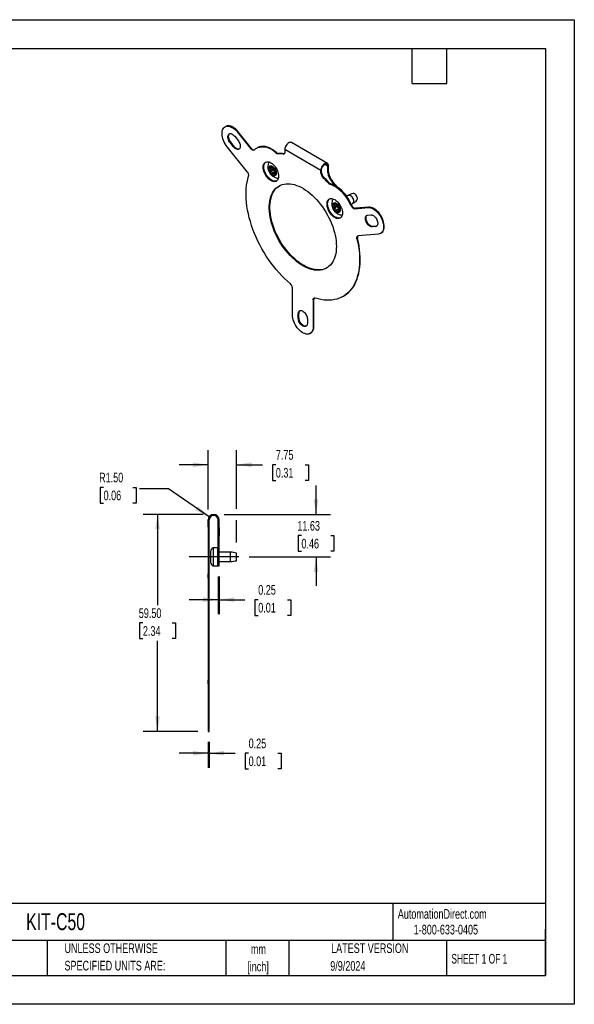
# Model space of a CAD drawing. Header units: millimetres. Extents: x 0 to 349, y 0 to 270.
# Tile 2 of 2: x 197 to 349, y 0 to 270. Entities that reach past the tile are written whole.
import ezdxf

# ---------------------------------------------------------------- set-up
doc = ezdxf.new("R2010")
doc.units = ezdxf.units.MM
doc.header["$LTSCALE"] = 1.25
doc.linetypes.add('CENTERX2', pattern=[20.32, 12.7, -2.54, 2.54, -2.54])
doc.layers.add('CENTER', color=40, linetype='CENTERX2')
doc.layers.add('DIMENSIONS', color=140, linetype='Continuous', lineweight=25)
doc.layers.add('TEXT', color=140, linetype='Continuous', lineweight=25)
doc.styles.add('SLDTEXTSTYLE0', font='TXT', dxfattribs={"width": 0.7})
doc.styles.add('SLDTEXTSTYLE1', font='TXT', dxfattribs={"width": 0.65})
doc.dimstyles.new('SLDDIMSTYLE5', dxfattribs={"dimtxt": 2.69751, "dimasz": 4.1275, "dimexe": 0, "dimexo": 0.0625, "dimgap": 0.674377, "dimtad": 0, "dimtih": 1, "dimtoh": 1, "dimrnd": 1e-09, "dimzin": 4, "dimdsep": 46, "dimtxsty": 'SLDTEXTSTYLE0', "dimsah": 1, "dimcen": 0.09, "dimadec": 0, "dimazin": 1, "dimtfac": 1, "dimtofl": 0, "dimtmove": 0, "dimatfit": 3, "dimfxl": 0, "dimfrac": 2, "dimtolj": 1, "dimtzin": 12, "dimarcsym": 0})
doc.dimstyles.new('SLDDIMSTYLE6', dxfattribs={"dimtxt": 2.69751, "dimasz": 4.1275, "dimexe": 0, "dimexo": 0.0625, "dimgap": 0.674377, "dimtad": 0, "dimtih": 1, "dimtoh": 1, "dimrnd": 1e-09, "dimdsep": 46, "dimtxsty": 'SLDTEXTSTYLE0', "dimsah": 1, "dimcen": 0.09, "dimadec": 0, "dimazin": 2, "dimtfac": 1, "dimtmove": 0, "dimatfit": 0, "dimfxl": 0, "dimfrac": 2, "dimtolj": 1, "dimtzin": 12, "dimarcsym": 0})
doc.dimstyles.new('SLDDIMSTYLE7', dxfattribs={"dimtxt": 2.69751, "dimasz": 4.1275, "dimexe": 0, "dimexo": 0.0625, "dimgap": 0.674377, "dimtad": 0, "dimtih": 1, "dimtoh": 1, "dimrnd": 1e-09, "dimzin": 12, "dimdsep": 46, "dimtxsty": 'SLDTEXTSTYLE0', "dimsah": 1, "dimcen": 0.09, "dimadec": 0, "dimazin": 3, "dimtfac": 1, "dimtmove": 0, "dimatfit": 0, "dimfxl": 0, "dimfrac": 2, "dimtolj": 1, "dimtzin": 12, "dimarcsym": 0})
doc.dimstyles.new('SLDDIMSTYLE8', dxfattribs={"dimtxt": 2.69751, "dimasz": 4.1275, "dimexe": 0, "dimexo": 0.0625, "dimgap": 0.674377, "dimtad": 0, "dimtih": 1, "dimtoh": 1, "dimrnd": 1e-09, "dimzin": 4, "dimdsep": 46, "dimtxsty": 'SLDTEXTSTYLE0', "dimsah": 1, "dimcen": 0, "dimadec": 0, "dimazin": 1, "dimtfac": 1, "dimtofl": 0, "dimtmove": 0, "dimatfit": 3, "dimfxl": 0, "dimfrac": 2, "dimtolj": 1, "dimtzin": 12, "dimarcsym": 0})

# ---------------------------------------------------------------- blocks, each defined once
blk = doc.blocks.new('SW_NOTE_0_1')
at = {"layer": 'TEXT', "color": 0, "linetype": 'CENTERX2', "lineweight": 18, "char_height": 2.646, "attachment_point": 2, "style": 'SLDTEXTSTYLE0'}
for s, insert in [('mm', (3.56, 3.41)), ('[inch]', (3.45, -1.37))]:
    blk.add_mtext(s, dxfattribs=dict(at, insert=insert))
blk = doc.blocks.new('SW_NOTE_0_2')
at = {"layer": 'TEXT', "color": 0, "linetype": 'CENTERX2', "lineweight": 18, "char_height": 2.6458, "attachment_point": 1, "style": 'SLDTEXTSTYLE0'}
for s, insert in [('UNLESS OTHERWISE', (0, 3.41)), ('SPECIFIED UNITS ARE:', (0, -1.37))]:
    blk.add_mtext(s, dxfattribs=dict(at, insert=insert))
blk = doc.blocks.new('_D_11')
at = {"layer": 'DIMENSIONS'}
for p, q in [((251.65, 117.28), (251.65, 106.93)), ((251.9, 117.28), (251.9, 106.93)), ((251.65, 110.9), (243.71, 110.9)), ((251.9, 110.9), (258.96, 110.9)), ((262.62, 110.9), (261.71, 110.9)), ((261.71, 110.9), (261.71, 106.61)), ((270.63, 110.9), (271.54, 110.9)), ((271.54, 110.9), (271.54, 106.61)), ((261.71, 106.61), (262.62, 106.61)), ((271.54, 106.61), (270.63, 106.61))]:
    blk.add_line(p, q, dxfattribs=at)
for points in [[(251.65, 110.9), (247.52, 111.54), (247.52, 110.27)], [(251.9, 110.9), (256.03, 110.27), (256.03, 111.54)]]:
    blk.add_solid(points, dxfattribs=at)
at = {"layer": 'DIMENSIONS', "char_height": 2.646, "attachment_point": 1, "style": 'SLDTEXTSTYLE0'}
for s, insert in [('0.25', (262.62, 114.92)), ('0.01', (262.62, 110.03))]:
    blk.add_mtext(s, dxfattribs=dict(at, insert=insert))
blk = doc.blocks.new('_D_12')
at = {"layer": 'DIMENSIONS'}
for p, q in [((248.9, 71.9), (248.9, 64.85)), ((249.15, 71.9), (249.15, 64.85)), ((248.9, 68.82), (240.96, 68.82)), ((249.15, 68.82), (256.34, 68.82)), ((259.99, 68.82), (259.08, 68.82)), ((259.08, 68.82), (259.08, 64.53)), ((268.01, 68.82), (268.91, 68.82)), ((268.91, 68.82), (268.91, 64.53)), ((259.08, 64.53), (259.99, 64.53)), ((268.91, 64.53), (268.01, 64.53))]:
    blk.add_line(p, q, dxfattribs=at)
for points in [[(248.9, 68.82), (244.77, 69.46), (244.77, 68.19)], [(249.15, 68.82), (253.28, 68.19), (253.28, 69.46)]]:
    blk.add_solid(points, dxfattribs=at)
at = {"layer": 'DIMENSIONS', "char_height": 2.646, "attachment_point": 1, "style": 'SLDTEXTSTYLE0'}
for s, insert in [('0.25', (259.99, 72.84)), ('0.01', (259.99, 67.94))]:
    blk.add_mtext(s, dxfattribs=dict(at, insert=insert))
blk = doc.blocks.new('_D_13')
at = {"layer": 'DIMENSIONS'}
for p, q in [((247.53, 134.28), (231.04, 134.28)), ((235.01, 134.28), (235.01, 109.42)), ((231, 104.53), (230.09, 104.53)), ((230.09, 104.53), (230.09, 100.24)), ((239.02, 104.53), (239.92, 104.53)), ((239.92, 104.53), (239.92, 100.24)), ((230.09, 100.24), (231, 100.24)), ((239.92, 100.24), (239.02, 100.24)), ((235.01, 74.78), (235.01, 99.64)), ((246.03, 74.78), (231.04, 74.78))]:
    blk.add_line(p, q, dxfattribs=at)
for points in [[(235.01, 134.28), (234.37, 130.15), (235.64, 130.15)], [(235.01, 74.78), (235.64, 78.9), (234.37, 78.9)]]:
    blk.add_solid(points, dxfattribs=at)
at = {"layer": 'DIMENSIONS', "char_height": 2.646, "attachment_point": 1, "style": 'SLDTEXTSTYLE0'}
for s, insert in [('59.50', (229.88, 108.54)), ('2.34', (231, 103.65))]:
    blk.add_mtext(s, dxfattribs=dict(at, insert=insert))
blk = doc.blocks.new('_D_14')
at = {"layer": 'DIMENSIONS'}
for p, q in [((248.9, 135.65), (248.9, 151.87)), ((256.65, 135.84), (256.65, 151.87)), ((248.9, 147.9), (240.96, 147.9)), ((256.65, 147.9), (263.78, 147.9)), ((267.44, 147.9), (266.53, 147.9)), ((266.53, 147.9), (266.53, 143.61)), ((275.46, 147.9), (276.36, 147.9)), ((276.36, 147.9), (276.36, 143.61)), ((266.53, 143.61), (267.44, 143.61)), ((276.36, 143.61), (275.46, 143.61)), ((256.65, 126.58), (256.65, 132.71))]:
    blk.add_line(p, q, dxfattribs=at)
for points in [[(248.9, 147.9), (244.77, 148.54), (244.77, 147.27)], [(256.65, 147.9), (260.78, 147.27), (260.78, 148.54)]]:
    blk.add_solid(points, dxfattribs=at)
at = {"layer": 'DIMENSIONS', "char_height": 2.646, "attachment_point": 1, "style": 'SLDTEXTSTYLE0'}
for s, insert in [('7.75', (267.44, 151.92)), ('0.31', (267.44, 147.02))]:
    blk.add_mtext(s, dxfattribs=dict(at, insert=insert))
blk = doc.blocks.new('_D_15')
at = {"layer": 'DIMENSIONS'}
for p, q in [((220.23, 141.69), (219.32, 141.69)), ((219.32, 141.69), (219.32, 137.4)), ((228.25, 141.69), (229.15, 141.69)), ((229.15, 141.69), (229.15, 137.4)), ((238, 141.31), (230.06, 141.31)), ((249.17, 133.63), (238, 141.31)), ((219.32, 137.4), (220.23, 137.4)), ((229.15, 137.4), (228.25, 137.4))]:
    blk.add_line(p, q, dxfattribs=at)
blk.add_solid([(249.17, 133.63), (246.13, 136.49), (245.41, 135.44)], dxfattribs=at)
at = {"layer": 'DIMENSIONS', "char_height": 2.646, "attachment_point": 1, "style": 'SLDTEXTSTYLE0'}
for s, insert in [('R1.50', (219, 145.71)), ('0.06', (220.23, 140.81))]:
    blk.add_mtext(s, dxfattribs=dict(at, insert=insert))
blk = doc.blocks.new('_D_16')
at = {"layer": 'DIMENSIONS'}
for p, q in [((278.47, 134.28), (278.47, 142.21)), ((253.28, 134.28), (282.44, 134.28)), ((274.46, 128.46), (273.55, 128.46)), ((273.55, 128.46), (273.55, 124.18)), ((282.48, 128.46), (283.38, 128.46)), ((283.38, 128.46), (283.38, 124.18)), ((273.55, 124.18), (274.46, 124.18)), ((283.38, 124.18), (282.48, 124.18)), ((260.16, 122.65), (282.44, 122.65)), ((278.47, 122.65), (278.47, 114.71))]:
    blk.add_line(p, q, dxfattribs=at)
for points in [[(278.47, 134.28), (279.1, 138.4), (277.83, 138.4)], [(278.47, 122.65), (277.83, 118.52), (279.1, 118.52)]]:
    blk.add_solid(points, dxfattribs=at)
at = {"layer": 'DIMENSIONS', "char_height": 2.646, "attachment_point": 1, "style": 'SLDTEXTSTYLE0'}
for s, insert in [('11.63', (273.34, 132.48)), ('0.46', (274.46, 127.59))]:
    blk.add_mtext(s, dxfattribs=dict(at, insert=insert))

msp = doc.modelspace()

# ---------------------------------------------------------------- linework, layer by layer
at = {"color": 7, "linetype": 'Continuous'}
for p, q in [((0.003088, 269.878342), (349.253088, 269.878342)), ((349.253088, 269.878342), (349.253088, 0.003342)), ((349.253088, 0.003342), (0.003088, 0.003342))]:
    msp.add_line(p, q, dxfattribs=at)
for p, q in [((253.715298, 240.606182), (253.538521, 240.504131)), ((256.1688, 237.93697), (257.087359, 236.794292)), ((256.952572, 239.052108), (257.129349, 239.154159)), ((256.952572, 239.052108), (260.613824, 234.497545)), ((260.790601, 234.599596), (257.129349, 239.154159)), ((259.670681, 228.127925), (254.124145, 235.027764)), ((255.10814, 236.27837), (254.931364, 236.176319)), ((255.849922, 235.033641), (254.931364, 236.176319)), ((256.026699, 235.135692), (255.10814, 236.27837)), ((256.026699, 235.135692), (255.849922, 235.033641)), ((262.339814, 234.711037), (262.51659, 234.813088)), ((281.60016, 230.486521), (271.700665, 236.201378)), ((260.613824, 234.497545), (260.790601, 234.599596)), ((267.427514, 233.369642), (267.604291, 233.471693)), ((268.09717, 233.245978), (267.920393, 233.143927)), ((269.42891, 233.026265), (269.605686, 233.128316)), ((269.890066, 234.289998), (269.890066, 233.525601)), ((279.789561, 228.575141), (269.890066, 234.289998)), ((266.560316, 229.433822), (266.447921, 229.368938)), ((281.734105, 229.697703), (280.850078, 230.208041)), ((281.734105, 227.979764), (281.734105, 229.697703)), ((281.910881, 228.081815), (281.910881, 229.799754)), ((266.1002, 229.26795), (265.90656, 229.156165)), ((265.997123, 228.624696), (266.653594, 229.003668)), ((266.701037, 228.668445), (266.029829, 228.280965)), ((266.401, 229.186376), (266.654624, 229.33279)), ((266.447921, 227.760863), (267.119129, 228.148343)), ((267.145392, 228.034333), (266.801519, 227.83582)), ((267.112551, 227.655923), (267.273766, 227.748991)), ((267.287872, 228.445112), (267.17473, 228.379797)), ((267.23582, 228.388799), (267.28223, 228.415591)), ((279.789561, 227.810744), (279.789561, 228.575141)), ((279.789561, 227.810744), (279.966338, 227.912795)), ((279.966338, 227.912795), (279.966338, 228.677192)), ((280.427494, 226.88102), (280.250718, 226.778969)), ((281.734105, 227.979764), (281.910881, 228.081815)), ((281.759234, 225.154935), (281.936011, 225.256986)), ((282.42889, 224.913634), (282.252113, 224.811583)), ((282.932258, 225.641717), (282.755481, 225.539666)), ((287.313571, 221.706327), (286.839491, 221.432647)), ((282.76455, 220.846376), (282.989852, 220.533706)), ((283.6002, 219.165415), (283.40656, 219.05363)), ((283.497123, 218.522161), (284.153594, 218.901133)), ((283.901, 219.083841), (284.154624, 219.230255)), ((284.060316, 219.331287), (283.947921, 219.266403)), ((287.339814, 220.278844), (287.51659, 220.380895)), ((288.126244, 219.2888), (288.56347, 219.541205)), ((288.178694, 218.755991), (288.355471, 218.858042)), ((284.201037, 218.56591), (283.529829, 218.17843)), ((283.947921, 217.658328), (284.619129, 218.045808)), ((284.645392, 217.931798), (284.301519, 217.733285)), ((284.612551, 217.553388), (284.773766, 217.646456)), ((284.787872, 218.342577), (284.67473, 218.277262)), ((284.73582, 218.286264), (284.78223, 218.313056)), ((289.065803, 218.072568), (292.727055, 218.399939)), ((289.24258, 218.174619), (289.065803, 218.072568)), ((292.903832, 218.50199), (289.24258, 218.174619)), ((292.592268, 216.297744), (293.510827, 216.379877)), ((292.727055, 218.399939), (292.903832, 218.50199)), ((294.006482, 213.21043), (293.829705, 213.108379)), ((294.925041, 213.292563), (294.006482, 213.21043)), ((294.748264, 213.190512), (294.925041, 213.292563)), ((295.088388, 213.328385), (294.925041, 213.292563)), ((295.555482, 211.109962), (290.008946, 210.614018)), ((294.748264, 213.190512), (293.829705, 213.108379)), ((296.141106, 211.290755), (296.317883, 211.392806)), ((289.864377, 209.950806), (289.6876, 209.848755)), ((272.011387, 188.972182), (272.011387, 196.361922)), ((277.845017, 193.198341), (277.668241, 193.09629)), ((277.668241, 193.09629), (277.668241, 185.70655)), ((277.845017, 185.808601), (277.845017, 193.198341)), ((285.83892, 194.007327), (286.015696, 194.109378)), ((273.779154, 189.380585), (273.602377, 189.278534)), ((273.602377, 188.053723), (273.602377, 189.278534)), ((273.779154, 188.155774), (273.779154, 189.380585)), ((273.602377, 188.053723), (273.779154, 188.155774)), ((276.077251, 187.84982), (276.077251, 186.625009)), ((276.839651, 183.875171), (277.016428, 183.977222)), ((277.668241, 185.70655), (277.845017, 185.808601)), ((248.902156, 131.840192), (248.902156, 132.776333)), ((249.152156, 131.840192), (249.152156, 132.776333)), ((251.652156, 130.672411), (251.652156, 132.776333)), ((251.902156, 130.672411), (251.902156, 132.776333)), ((248.902156, 131.840192), (249.152156, 131.840192)), ((248.902156, 130.902633), (248.902156, 131.840192)), ((249.152156, 130.902633), (248.902156, 130.902633)), ((248.902156, 130.902633), (248.902156, 130.150702)), ((249.152156, 130.150702), (248.902156, 130.150702)), ((248.902156, 130.150702), (248.902156, 129.997583)), ((249.152156, 129.997583), (248.902156, 129.997583)), ((248.902156, 129.997583), (248.902156, 122.533481)), ((249.152156, 130.902633), (249.152156, 131.840192)), ((249.152156, 130.150702), (249.152156, 130.902633)), ((249.152156, 129.997583), (249.152156, 130.150702)), ((249.152156, 122.533481), (249.152156, 129.997583)), ((251.652156, 130.672411), (251.902156, 130.672411)), ((251.652156, 128.406181), (251.652156, 130.672411)), ((251.902156, 130.672411), (251.902156, 128.406181)), ((251.902156, 128.406181), (251.652156, 128.406181)), ((251.652156, 124.418469), (251.652156, 128.406181)), ((251.902156, 124.418469), (251.902156, 128.406181)), ((249.532156, 124.150702), (249.532156, 122.650702)), ((251.452156, 125.150702), (250.252156, 125.150702)), ((250.252156, 125.150702), (250.252156, 122.650702)), ((251.452156, 125.150702), (251.452156, 120.150754)), ((251.652156, 120.150702), (251.652156, 124.418469)), ((251.652156, 124.418469), (251.902156, 124.418469)), ((251.652156, 120.350702), (251.652156, 124.359291)), ((251.902156, 120.150702), (251.902156, 124.418469)), ((248.902156, 122.533481), (249.152156, 122.533481)), ((248.902156, 122.533481), (248.902156, 118.004753)), ((249.152156, 118.004753), (249.152156, 122.533481)), ((249.532156, 122.650702), (249.532156, 121.150702)), ((250.252156, 122.650702), (250.252156, 120.150702)), ((255.052156, 123.900702), (251.902156, 123.900702)), ((255.052156, 122.650702), (255.052156, 123.900702)), ((255.052156, 121.400702), (255.052156, 122.650702)), ((256.652156, 121.600702), (256.652156, 123.700702)), ((250.252156, 120.150702), (251.452156, 120.150702)), ((251.652156, 120.150702), (251.902156, 120.150702)), ((251.902156, 121.400702), (255.052156, 121.400702)), ((248.902156, 118.004753), (249.152156, 118.004753)), ((248.902156, 116.840363), (248.902156, 118.004753)), ((249.152156, 116.840363), (248.902156, 116.840363)), ((248.902156, 116.840363), (248.902156, 88.802474)), ((249.152156, 116.840363), (249.152156, 118.004753)), ((249.152156, 88.802474), (249.152156, 116.840363)), ((248.902156, 88.802474), (249.152156, 88.802474)), ((248.902156, 87.826389), (248.902156, 88.802474)), ((249.152156, 87.826389), (248.902156, 87.826389)), ((248.902156, 87.826389), (248.902156, 78.776333)), ((249.152156, 87.826389), (249.152156, 88.802474)), ((249.152156, 78.776333), (249.152156, 87.826389)), ((248.902156, 78.776333), (249.152156, 78.776333)), ((248.902156, 78.776333), (248.902156, 74.776333)), ((249.152156, 74.776333), (249.152156, 78.776333)), ((248.902156, 74.776333), (249.152156, 74.776333))]:
    msp.add_line(p, q)
at = {"flags": 128}
for points in [[(254.124145, 235.027764), (253.828294, 235.425538), (253.559412, 235.848773), (253.321739, 236.290793), (253.119023, 236.744628), (252.954462, 237.203119), (252.83065, 237.659038), (252.749541, 238.105192), (252.712413, 238.534547), (252.719851, 238.940331), (252.77174, 239.316145), (252.867259, 239.656061), (253.004903, 239.95472), (253.182502, 240.20741), (253.397253, 240.410148), (253.645772, 240.559735), (253.924137, 240.653814), (254.22796, 240.690899), (254.552448, 240.670406), (254.892485, 240.592658), (255.242708, 240.458882), (255.597593, 240.271188), (255.951544, 240.032534), (256.298979, 239.746685), (256.634418, 239.41815), (256.952572, 239.052108)], [(257.129349, 239.154159), (256.811195, 239.520201), (256.475756, 239.848736), (256.128321, 240.134585), (255.77437, 240.373239), (255.419484, 240.560933), (255.069262, 240.694709), (254.729225, 240.772457), (254.404736, 240.79295), (254.100914, 240.755865), (253.822548, 240.661786), (253.715298, 240.606182)], [(254.931364, 236.176319), (254.744983, 236.436269), (254.586019, 236.717346), (254.459885, 237.009976), (254.370876, 237.304196), (254.322024, 237.589986), (254.314992, 237.857614), (254.350019, 238.097965), (254.425914, 238.302856), (254.54009, 238.465308), (254.68866, 238.57979), (254.866565, 238.642403), (255.067747, 238.651015), (255.285353, 238.605333), (255.511975, 238.506912), (255.739894, 238.359104), (255.96135, 238.166942), (256.1688, 237.93697)], [(255.10814, 236.27837), (254.92176, 236.53832), (254.762796, 236.819397), (254.636662, 237.112027), (254.547653, 237.406247), (254.498801, 237.692037), (254.491769, 237.959665), (254.526796, 238.200016), (254.60269, 238.404907), (254.716866, 238.567359), (254.768016, 238.615504)], [(257.087359, 236.794292), (257.27374, 236.534341), (257.432704, 236.253265), (257.558838, 235.960634), (257.647846, 235.666414), (257.696698, 235.380624), (257.70373, 235.112997), (257.668703, 234.872645), (257.592809, 234.667755), (257.478633, 234.505302), (257.330062, 234.39082), (257.152157, 234.328207), (256.950976, 234.319595), (256.733369, 234.365278), (256.506748, 234.463699), (256.278828, 234.611507), (256.057373, 234.803669), (255.849922, 235.033641)], [(267.604291, 233.471693), (267.113663, 233.874325), (266.615462, 234.227288), (266.114144, 234.527428), (265.614188, 234.772061), (265.120063, 234.959002), (264.636188, 235.086578), (264.166886, 235.153649), (263.716354, 235.159616), (263.288618, 235.104425), (262.887501, 234.988571), (262.51659, 234.813088)], [(271.700665, 236.201378), (271.660447, 236.222229), (271.481056, 236.269175), (271.278488, 236.256382), (271.061596, 236.184409), (270.839857, 236.056402), (270.622964, 235.877956), (270.420396, 235.656869), (270.241006, 235.402804), (270.092634, 235.126864), (269.981765, 234.84111), (269.913244, 234.558031), (269.890066, 234.289998)], [(261.500933, 234.156735), (261.413464, 234.109518), (261.31278, 234.088695), (261.201866, 234.094885), (261.084005, 234.127903), (260.96269, 234.186772), (260.841513, 234.269747), (260.724065, 234.374372), (260.613824, 234.497545)], [(269.890066, 233.525601), (269.88192, 233.406713), (269.857667, 233.29997), (269.817868, 233.207833), (269.763439, 233.132423), (269.695634, 233.07548), (269.616017, 233.038314), (269.52642, 233.021782), (269.42891, 233.026265)], [(269.763435, 233.132418), (269.703197, 233.123833), (269.605686, 233.128316)], [(268.211134, 226.991234), (268.189542, 226.655081), (268.125206, 226.350701), (268.019435, 226.08429), (267.874382, 225.861271), (267.693001, 225.686184), (267.478983, 225.562595), (267.236686, 225.493017), (266.971042, 225.478869), (266.687459, 225.520437), (266.391709, 225.616877), (266.089814, 225.766224), (265.787918, 225.965438), (265.492169, 226.210464), (265.208585, 226.496313), (264.942941, 226.817168), (264.700644, 227.166495), (264.486627, 227.537185), (264.305245, 227.921689), (264.160193, 228.312183), (264.054422, 228.700714), (263.990085, 229.079376), (263.968493, 229.440458), (263.990085, 229.776611), (264.054422, 230.080991), (264.160193, 230.347402), (264.305245, 230.570421), (264.486627, 230.745508), (264.700644, 230.869098), (264.942941, 230.938675), (265.208585, 230.952823), (265.492169, 230.911255), (265.787918, 230.814815), (266.089814, 230.665468), (266.391709, 230.466254), (266.687459, 230.221228), (266.971042, 229.935379), (267.236686, 229.614524), (267.478983, 229.265197), (267.693001, 228.894507), (267.874382, 228.510003), (268.019435, 228.11951), (268.125206, 227.730978), (268.189542, 227.352316), (268.211134, 226.991234)], [(267.675474, 225.673239), (267.65576, 225.664646), (267.413463, 225.595068), (267.147819, 225.58092), (266.864235, 225.622488), (266.568486, 225.718928), (266.26659, 225.868275), (265.964695, 226.067489), (265.668945, 226.312515), (265.385362, 226.598364), (265.119718, 226.919219), (264.877421, 227.268546), (264.663403, 227.639236), (264.482022, 228.023741), (264.33697, 228.414234), (264.231198, 228.802765), (264.166862, 229.181427), (264.14527, 229.542509), (264.166862, 229.878662), (264.231198, 230.183042), (264.33697, 230.449453), (264.482022, 230.672472), (264.663403, 230.847559), (264.68093, 230.860504)], [(267.595951, 227.860709), (267.574239, 227.62669), (267.509993, 227.42732), (267.405842, 227.27076), (267.266051, 227.163422), (267.096342, 227.109698), (266.903664, 227.111788), (266.695904, 227.169607), (266.481569, 227.280788), (266.269434, 227.440779), (266.068182, 227.64303), (265.886055, 227.87926), (265.730506, 228.139799), (265.607906, 228.413979), (265.523273, 228.690577), (265.480073, 228.958267), (265.480073, 229.206091), (265.523273, 229.423903), (265.607906, 229.602786), (265.730506, 229.735415), (265.886055, 229.816362), (266.068182, 229.842312), (266.269434, 229.812202), (266.481569, 229.727267), (266.695904, 229.590982), (266.903664, 229.408927), (267.096342, 229.188556), (267.266051, 228.93889), (267.405842, 228.670152), (267.509993, 228.393343), (267.574239, 228.119795), (267.595951, 227.860709)], [(267.45453, 227.942349), (267.433038, 227.726564), (267.36957, 227.545682), (267.267091, 227.408161), (267.130394, 227.320432), (266.96587, 227.286596), (266.781213, 227.308235), (266.585058, 227.384339), (266.386575, 227.511347), (266.195046, 227.683322), (266.019426, 227.892223), (265.867928, 228.12828), (265.747635, 228.380457), (265.664171, 228.636962), (265.621441, 228.8858), (265.621441, 229.115338), (265.664171, 229.314841), (265.747635, 229.474981), (265.867928, 229.58827), (266.019426, 229.649411), (266.195046, 229.655546), (266.386575, 229.606386), (266.585058, 229.504231), (266.781213, 229.353858), (266.96587, 229.162297), (267.130394, 228.938507), (267.267091, 228.69295), (267.36957, 228.437109), (267.433038, 228.182948), (267.45453, 227.942349)], [(266.029829, 229.331554), (265.98499, 229.370174), (265.937081, 229.395729), (265.891748, 229.405012), (265.854186, 229.397072), (265.828338, 229.373131), (265.816753, 229.33609), (265.820557, 229.290072), (265.839474, 229.240036), (265.871804, 229.191427), (265.90656, 229.156165)], [(266.694459, 229.226615), (266.684107, 229.272947), (266.660772, 229.323814), (266.627104, 229.372967), (266.587108, 229.414494), (266.550249, 229.441085), (266.510605, 229.457192), (266.47745, 229.456852), (266.454449, 229.440212), (266.444295, 229.408983), (266.447921, 229.368938)], [(281.910881, 229.799754), (281.887704, 230.041026), (281.819183, 230.244993), (281.708313, 230.402739), (281.559941, 230.507372), (281.380551, 230.554318), (281.177983, 230.541525), (280.96109, 230.469552), (280.739352, 230.341546), (280.522459, 230.163099), (280.319891, 229.942012), (280.140501, 229.687947), (279.992129, 229.412007), (279.88126, 229.126254), (279.812739, 228.843174), (279.789561, 228.575141)], [(279.966338, 228.677192), (279.988499, 228.917107), (280.05387, 229.170578), (280.159173, 229.424895), (280.299129, 229.667305), (280.466719, 229.885653), (280.653539, 230.068991), (280.850221, 230.208124), (281.046904, 230.296075), (281.233724, 230.328436), (281.401314, 230.303583), (281.541269, 230.222762), (281.646573, 230.090026), (281.711944, 229.912031), (281.734105, 229.697703)], [(271.457999, 197.478399), (270.652732, 198.176582), (269.859392, 198.917158), (269.080237, 199.698018), (268.317486, 200.516937), (267.573313, 201.371583), (266.849837, 202.259521), (266.149118, 203.178223), (265.473152, 204.125072), (264.823865, 205.097371), (264.203106, 206.092351), (263.612643, 207.107177), (263.054157, 208.13896), (262.52924, 209.18476), (262.039386, 210.241599), (261.585992, 211.306467), (261.170347, 212.37633), (260.793637, 213.448141), (260.456933, 214.518848), (260.161195, 215.585402), (259.907266, 216.644763), (259.695868, 217.693915), (259.527604, 218.72987), (259.402953, 219.749677), (259.32227, 220.750431), (259.285785, 221.729282), (259.293601, 222.683442), (259.345697, 223.610193), (259.441924, 224.506895), (259.582008, 225.370996), (259.76555, 226.200032), (259.992027, 226.991644)], [(265.90656, 228.598679), (265.865192, 228.586994), (265.834619, 228.558218), (265.818404, 228.515722), (265.818104, 228.464676), (265.833284, 228.410954), (265.861957, 228.360434), (265.900965, 228.318497), (265.946281, 228.289678), (265.993245, 228.277342), (266.029829, 228.280965)], [(265.90656, 229.156165), (265.995303, 229.062606), (266.060099, 228.954048), (266.091465, 228.843373), (266.085745, 228.744125), (266.045908, 228.665546), (265.976614, 228.614527), (265.90656, 228.598679)], [(266.447921, 229.368938), (266.455179, 229.277984), (266.429866, 229.210973), (266.373851, 229.175467), (266.294507, 229.173887), (266.201252, 229.204525), (266.102883, 229.265525), (266.029829, 229.331554)], [(266.029829, 228.280965), (266.12599, 228.286832), (266.227987, 228.252149), (266.321586, 228.180569), (266.394049, 228.082232), (266.439704, 227.968531), (266.456368, 227.849349), (266.447921, 227.760863)], [(266.447921, 227.760863), (266.444512, 227.706587), (266.455847, 227.648792), (266.480417, 227.594387), (266.514943, 227.549702), (266.550249, 227.522214), (266.591876, 227.507253), (266.630826, 227.510937), (266.663018, 227.532883), (266.685119, 227.571009), (266.694459, 227.618539)], [(266.694459, 227.618539), (266.716552, 227.726437), (266.765641, 227.807174), (266.834093, 227.84986), (266.911116, 227.8501), (266.988843, 227.810497), (267.062392, 227.735169), (267.112551, 227.655923)], [(267.23582, 228.388799), (267.263427, 228.392539), (267.282, 228.414388), (267.289118, 228.451632), (267.283947, 228.49952), (267.267242, 228.552362), (267.241015, 228.604294), (267.208218, 228.649816), (267.172453, 228.684149), (267.137702, 228.703535), (267.112551, 228.706512)], [(267.112551, 227.655923), (267.143629, 227.609359), (267.179538, 227.576877), (267.215774, 227.562342), (267.247865, 227.567124), (267.272188, 227.590185), (267.286219, 227.628638), (267.288625, 227.678241), (267.27926, 227.73379), (267.259143, 227.78945), (267.23582, 227.831313)], [(267.23582, 227.831313), (267.176427, 227.941815), (267.135408, 228.064099), (267.116479, 228.181954), (267.119879, 228.279862), (267.144187, 228.349476), (267.188661, 228.386167), (267.23582, 228.388799)], [(284.032202, 207.753749), (284.01123, 207.049237), (283.948412, 206.372153), (283.844033, 205.725586), (283.69857, 205.112486), (283.512686, 204.535651), (283.287231, 203.997712), (283.023231, 203.501124), (282.721892, 203.048153), (282.38459, 202.640865), (282.012862, 202.28112), (281.608405, 201.970558), (281.173065, 201.710596), (280.708828, 201.502421), (280.217811, 201.346982), (279.702256, 201.244989), (279.164515, 201.196906), (278.607041, 201.202955), (278.032378, 201.263106), (277.443149, 201.377085), (276.84204, 201.544373), (276.231797, 201.764205), (275.615201, 202.03558), (274.995068, 202.357258), (274.374227, 202.727773), (273.75551, 203.145433), (273.14174, 203.608332), (272.535718, 204.114359), (271.94021, 204.661205), (271.357931, 205.246375), (270.79154, 205.867198), (270.24362, 206.520842), (269.716671, 207.204324), (269.213098, 207.914527), (268.735198, 208.648209), (268.285153, 209.402022), (267.865014, 210.172529), (267.476701, 210.956211), (267.121983, 211.749495), (266.80248, 212.54876), (266.51965, 213.35036), (266.274782, 214.150636), (266.068995, 214.945939), (265.903227, 215.732637), (265.778235, 216.507143), (265.694589, 217.265923), (265.65267, 218.005513), (265.65267, 218.72254), (265.694589, 219.413732), (265.778235, 220.075936), (265.903227, 220.706129), (266.068995, 221.301436), (266.274782, 221.859141), (266.51965, 222.3767), (266.80248, 222.851751), (267.121983, 223.282125), (267.476701, 223.665861), (267.865014, 224.001206), (268.285153, 224.286631), (268.735198, 224.520833), (269.213098, 224.702744), (269.716671, 224.831534), (270.24362, 224.906614), (270.79154, 224.927643), (271.357931, 224.894524), (271.94021, 224.80741), (272.535718, 224.666696), (273.14174, 224.473025), (273.75551, 224.227281), (274.374227, 223.930585), (274.995068, 223.584291), (275.615201, 223.189979), (276.231797, 222.749448), (276.84204, 222.264708), (277.443149, 221.737971), (278.032378, 221.171641), (278.607041, 220.5683), (279.164515, 219.930703), (279.702256, 219.261758), (280.217811, 218.564518), (280.708828, 217.842163), (281.173065, 217.097991), (281.608405, 216.335396), (282.012862, 215.557858), (282.38459, 214.768925), (282.721892, 213.972196), (283.023231, 213.171306), (283.287231, 212.369911), (283.512686, 211.571666), (283.69857, 210.780214), (283.844033, 209.999166), (283.948412, 209.232086), (284.01123, 208.482473), (284.032202, 207.753749)], [(281.427073, 201.853833), (281.349842, 201.812647), (280.885604, 201.604472), (280.394588, 201.449033), (279.879033, 201.34704), (279.341292, 201.298957), (278.783818, 201.305006), (278.209155, 201.365157), (277.619925, 201.479136), (277.018817, 201.646424), (276.408573, 201.866256), (275.791978, 202.137631), (275.171845, 202.459309), (274.551004, 202.829824), (273.932286, 203.247484), (273.318517, 203.710383), (272.712495, 204.21641), (272.116986, 204.763256), (271.534708, 205.348426), (270.968316, 205.969249), (270.420396, 206.622893), (269.893448, 207.306375), (269.389875, 208.016578), (268.911975, 208.75026), (268.461929, 209.504074), (268.041791, 210.27458), (267.653477, 211.058262), (267.29876, 211.851546), (266.979257, 212.650811), (266.696426, 213.452411), (266.451559, 214.252687), (266.245772, 215.04799), (266.080004, 215.834688), (265.955012, 216.609194), (265.871365, 217.367974), (265.829447, 218.107564), (265.829447, 218.824591), (265.871365, 219.515783), (265.955012, 220.177987), (266.080004, 220.80818), (266.245772, 221.403487), (266.451559, 221.961192), (266.696426, 222.478751), (266.979257, 222.953802), (267.29876, 223.384176), (267.653477, 223.767912), (268.041791, 224.103257), (268.429331, 224.369021)], [(283.788622, 224.326647), (283.309672, 224.904471), (282.755481, 225.539666)], [(288.822404, 220.113511), (288.800243, 220.353426), (288.734872, 220.606897), (288.629568, 220.861214), (288.489613, 221.103624), (288.322023, 221.321972), (288.135203, 221.505309), (287.93852, 221.644442), (287.741838, 221.732394), (287.555018, 221.764755), (287.387428, 221.739902), (287.313571, 221.706327)], [(289.680604, 220.436757), (289.680926, 220.437109), (289.764105, 220.572104), (289.80694, 220.748059), (289.80694, 220.954748), (289.764105, 221.180158), (289.680926, 221.41119), (289.562235, 221.634418), (289.414931, 221.836867), (289.247574, 222.006773), (289.069891, 222.13426), (288.892208, 222.211921), (288.724852, 222.235241), (288.647136, 222.225754)], [(285.711134, 216.888699), (285.689542, 216.552546), (285.625206, 216.248166), (285.519435, 215.981755), (285.374382, 215.758736), (285.193001, 215.583649), (284.978983, 215.46006), (284.736686, 215.390482), (284.471042, 215.376334), (284.187459, 215.417902), (283.891709, 215.514342), (283.589814, 215.663689), (283.287918, 215.862903), (282.992169, 216.107929), (282.708585, 216.393778), (282.442941, 216.714633), (282.200644, 217.06396), (281.986627, 217.43465), (281.805245, 217.819155), (281.660193, 218.209648), (281.554422, 218.598179), (281.490085, 218.976841), (281.468493, 219.337923), (281.490085, 219.674076), (281.554422, 219.978456), (281.660193, 220.244867), (281.805245, 220.467886), (281.986627, 220.642973), (282.200644, 220.766563), (282.442941, 220.83614), (282.708585, 220.850288), (282.992169, 220.80872), (283.287918, 220.71228), (283.589814, 220.562934), (283.891709, 220.363719), (284.187459, 220.118693), (284.471042, 219.832844), (284.736686, 219.511989), (284.978983, 219.162662), (285.193001, 218.791973), (285.374382, 218.407468), (285.519435, 218.016975), (285.625206, 217.628443), (285.689542, 217.249781), (285.711134, 216.888699)], [(285.175474, 215.570704), (285.15576, 215.562111), (284.913463, 215.492533), (284.647819, 215.478385), (284.364235, 215.519953), (284.068486, 215.616393), (283.76659, 215.76574), (283.464695, 215.964954), (283.168945, 216.20998), (282.885362, 216.495829), (282.619718, 216.816684), (282.377421, 217.166011), (282.163403, 217.536701), (281.982022, 217.921206), (281.83697, 218.311699), (281.731198, 218.70023), (281.666862, 219.078892), (281.64527, 219.439974), (281.666862, 219.776127), (281.731198, 220.080507), (281.83697, 220.346918), (281.982022, 220.569937), (282.163403, 220.745024), (282.18093, 220.757969)], [(285.095951, 217.758174), (285.074239, 217.524155), (285.009993, 217.324785), (284.905842, 217.168225), (284.766051, 217.060887), (284.596342, 217.007163), (284.403664, 217.009253), (284.195904, 217.067072), (283.981569, 217.178253), (283.769434, 217.338244), (283.568182, 217.540495), (283.386055, 217.776725), (283.230506, 218.037264), (283.107906, 218.311444), (283.023273, 218.588042), (282.980073, 218.855732), (282.980073, 219.103556), (283.023273, 219.321368), (283.107906, 219.500251), (283.230506, 219.63288), (283.386055, 219.713827), (283.568182, 219.739777), (283.769434, 219.709667), (283.981569, 219.624732), (284.195904, 219.488447), (284.403664, 219.306392), (284.596342, 219.086021), (284.766051, 218.836355), (284.905842, 218.567617), (285.009993, 218.290808), (285.074239, 218.01726), (285.095951, 217.758174)], [(284.95453, 217.839814), (284.933038, 217.624029), (284.86957, 217.443147), (284.767091, 217.305626), (284.630394, 217.217897), (284.46587, 217.184061), (284.281213, 217.2057), (284.085058, 217.281804), (283.886575, 217.408812), (283.695046, 217.580787), (283.519426, 217.789688), (283.367928, 218.025745), (283.247635, 218.277922), (283.164171, 218.534427), (283.121441, 218.783265), (283.121441, 219.012803), (283.164171, 219.212306), (283.247635, 219.372446), (283.367928, 219.485735), (283.519426, 219.546877), (283.695046, 219.553011), (283.886575, 219.503851), (284.085058, 219.401696), (284.281213, 219.251323), (284.46587, 219.059762), (284.630394, 218.835972), (284.767091, 218.590415), (284.86957, 218.334574), (284.933038, 218.080413), (284.95453, 217.839814)], [(283.529829, 219.229019), (283.48499, 219.267639), (283.437081, 219.293194), (283.391748, 219.302477), (283.354186, 219.294537), (283.328338, 219.270596), (283.316753, 219.233555), (283.320557, 219.187537), (283.339474, 219.137501), (283.371804, 219.088892), (283.40656, 219.05363)], [(283.40656, 219.05363), (283.495303, 218.960071), (283.560099, 218.851513), (283.591465, 218.740838), (283.585745, 218.64159), (283.545908, 218.563011), (283.476614, 218.511992), (283.40656, 218.496144)], [(283.947921, 219.266403), (283.955179, 219.175449), (283.929866, 219.108438), (283.873851, 219.072932), (283.794507, 219.071352), (283.701252, 219.101991), (283.602883, 219.16299), (283.529829, 219.229019)], [(284.194459, 219.12408), (284.184107, 219.170412), (284.160772, 219.221279), (284.127104, 219.270432), (284.087108, 219.311959), (284.050249, 219.33855), (284.010605, 219.354657), (283.97745, 219.354317), (283.954449, 219.337677), (283.944295, 219.306448), (283.947921, 219.266403)], [(284.73582, 218.286264), (284.763427, 218.290004), (284.782, 218.311853), (284.789118, 218.349097), (284.783947, 218.396985), (284.767242, 218.449827), (284.741015, 218.501759), (284.708218, 218.547281), (284.672453, 218.581614), (284.637702, 218.601), (284.612551, 218.603977)], [(283.40656, 218.496144), (283.365192, 218.484459), (283.334619, 218.455683), (283.318404, 218.413187), (283.318104, 218.362141), (283.333284, 218.308419), (283.361957, 218.257899), (283.400965, 218.215962), (283.446281, 218.187143), (283.493245, 218.174807), (283.529829, 218.17843)], [(283.529829, 218.17843), (283.62599, 218.184297), (283.727987, 218.149614), (283.821586, 218.078034), (283.894049, 217.979697), (283.939704, 217.865996), (283.956368, 217.746814), (283.947921, 217.658328)], [(283.947921, 217.658328), (283.944512, 217.604052), (283.955847, 217.546257), (283.980417, 217.491852), (284.014943, 217.447167), (284.050249, 217.419679), (284.091876, 217.404718), (284.130826, 217.408402), (284.163018, 217.430348), (284.185119, 217.468474), (284.194459, 217.516004)], [(284.194459, 217.516004), (284.216552, 217.623902), (284.265641, 217.704639), (284.334093, 217.747325), (284.411116, 217.747565), (284.488843, 217.707962), (284.562392, 217.632634), (284.612551, 217.553388)], [(284.612551, 217.553388), (284.643629, 217.506824), (284.679538, 217.474342), (284.715774, 217.459807), (284.747865, 217.464589), (284.772188, 217.48765), (284.786219, 217.526103), (284.788625, 217.575706), (284.77926, 217.631255), (284.759143, 217.686915), (284.73582, 217.728778)], [(284.73582, 217.728778), (284.676427, 217.83928), (284.635408, 217.961564), (284.616479, 218.079419), (284.619879, 218.177327), (284.644187, 218.246941), (284.688661, 218.283632), (284.73582, 218.286264)], [(293.829705, 213.108379), (293.622255, 213.117924), (293.400799, 213.181449), (293.17288, 213.296791), (292.946258, 213.460022), (292.728651, 213.665583), (292.52747, 213.906474), (292.349565, 214.174492), (292.200995, 214.460509), (292.086818, 214.754787), (292.010924, 215.047303), (291.975897, 215.328096), (291.982929, 215.587605), (292.031781, 215.816991), (292.12079, 216.008444), (292.246924, 216.155444), (292.405888, 216.252984), (292.592268, 216.297744)], [(294.006482, 213.21043), (293.799032, 213.219975), (293.577576, 213.2835), (293.349657, 213.398842), (293.123035, 213.562073), (292.905428, 213.767634), (292.704247, 214.008525), (292.526342, 214.276543), (292.377771, 214.56256), (292.263595, 214.856838), (292.187701, 215.149354), (292.152674, 215.430147), (292.159706, 215.689656), (292.208558, 215.919042), (292.297566, 216.110495), (292.4237, 216.257495), (292.428921, 216.261921)], [(292.727055, 218.399939), (293.045209, 218.398648), (293.380648, 218.339893), (293.728083, 218.224602), (294.082034, 218.054592), (294.43692, 217.832545), (294.787142, 217.561963), (295.127179, 217.247112), (295.451668, 216.892959), (295.75549, 216.505087), (296.033856, 216.089615), (296.282374, 215.653095), (296.497126, 215.20241), (296.674724, 214.744669), (296.812368, 214.287089), (296.907888, 213.836889), (296.959776, 213.401166), (296.967215, 212.986794), (296.930087, 212.600306), (296.848977, 212.247798), (296.725165, 211.93483), (296.560604, 211.666337), (296.357888, 211.446553), (296.120215, 211.278944), (295.851333, 211.166154), (295.555482, 211.109962)], [(296.317883, 211.392806), (296.534665, 211.548604), (296.737381, 211.768388), (296.901942, 212.036881), (297.025754, 212.34985), (297.106863, 212.702357), (297.143991, 213.088845), (297.136553, 213.503217), (297.084665, 213.93894), (296.989145, 214.38914), (296.851501, 214.84672), (296.673902, 215.304461), (296.459151, 215.755146), (296.210632, 216.191666), (295.932267, 216.607138), (295.628444, 216.99501), (295.303956, 217.349163), (294.963919, 217.664014), (294.613696, 217.934596), (294.258811, 218.156643), (293.90486, 218.326653), (293.557425, 218.441944), (293.221986, 218.500699), (292.903832, 218.50199)], [(293.510827, 216.379877), (293.718277, 216.370331), (293.939733, 216.306806), (294.167652, 216.191464), (294.394274, 216.028234), (294.611881, 215.822673), (294.813062, 215.581782), (294.990967, 215.313764), (295.139538, 215.027746), (295.253714, 214.733469), (295.329608, 214.440953), (295.364635, 214.160159), (295.357603, 213.900651), (295.308751, 213.671264), (295.219742, 213.479812), (295.093608, 213.332812), (294.934644, 213.235271), (294.748264, 213.190512)], [(289.6876, 209.848755), (289.661751, 209.998047), (289.655815, 210.138949), (289.66996, 210.267456), (289.703785, 210.379917), (289.756328, 210.473136), (289.826097, 210.544464), (289.911108, 210.591873), (290.008946, 210.614018)], [(289.6876, 209.848755), (289.914077, 208.795658), (290.097619, 207.754709), (290.237703, 206.728871), (290.33393, 205.721067), (290.386026, 204.734167), (290.393842, 203.770983), (290.357357, 202.834257), (290.276674, 201.926657), (290.152023, 201.05077), (289.983759, 200.209088), (289.772361, 199.404011), (289.518432, 198.63783), (289.222694, 197.912728), (288.885991, 197.23077), (288.50928, 196.5939), (288.093636, 196.003929), (287.640241, 195.46254), (287.150387, 194.971274), (286.62547, 194.53153), (286.066985, 194.144562), (285.476522, 193.81147), (284.855762, 193.533203), (284.206475, 193.310555), (283.530509, 193.14416), (282.829791, 193.03449), (282.106314, 192.98186), (281.362141, 192.986418), (280.599391, 193.048152), (279.820236, 193.166886), (279.026895, 193.342281), (278.221629, 193.573838)], [(286.015696, 194.109378), (286.243762, 194.246613), (286.802247, 194.633581), (287.327164, 195.073325), (287.817018, 195.564591), (288.270412, 196.10598), (288.686057, 196.695951), (289.062767, 197.332821), (289.399471, 198.014779), (289.695209, 198.739881), (289.949138, 199.506062), (290.160536, 200.311139), (290.3288, 201.152821), (290.453451, 202.028708), (290.534134, 202.936308), (290.570619, 203.873034), (290.562803, 204.836218), (290.510707, 205.823118), (290.41448, 206.830922), (290.274396, 207.85676), (290.090854, 208.897709), (289.864377, 209.950806)], [(277.668241, 193.09629), (277.67831, 193.227782), (277.708229, 193.343904), (277.757147, 193.44135), (277.82367, 193.517344), (277.905905, 193.569721), (278.001508, 193.596991), (278.107758, 193.598377), (278.221629, 193.573838)], [(277.668241, 185.70655), (277.645938, 185.310066), (277.579381, 184.945586), (277.469619, 184.618857), (277.318383, 184.335032), (277.128059, 184.098587), (276.901648, 183.913252), (276.642721, 183.781948), (276.355361, 183.706746), (276.044099, 183.688834), (275.713846, 183.728492), (275.369808, 183.825096), (275.017412, 183.977122), (274.662215, 184.182173), (274.309819, 184.437015), (273.965782, 184.737628), (273.635528, 185.079272), (273.324267, 185.45656), (273.036906, 185.86354), (272.777979, 186.293795), (272.551568, 186.740539), (272.361244, 187.196728), (272.210009, 187.655165), (272.100247, 188.108622), (272.03369, 188.549948), (272.011387, 188.972182)], [(273.602377, 189.278534), (273.623447, 189.528939), (273.685938, 189.74649), (273.787724, 189.923779), (273.925337, 190.054768), (274.094091, 190.134997), (274.288241, 190.161734), (274.501173, 190.134068), (274.725637, 190.052941), (274.95399, 189.921115), (275.178454, 189.743081), (275.391387, 189.524901), (275.585536, 189.274005), (275.754291, 188.998936), (275.891904, 188.709062), (275.993689, 188.414254), (276.056181, 188.124552), (276.077251, 187.84982)], [(276.077251, 186.625009), (276.056181, 186.374604), (275.993689, 186.157053), (275.891904, 185.979764), (275.754291, 185.848775), (275.585536, 185.768546), (275.391387, 185.741809), (275.178454, 185.769476), (274.95399, 185.850603), (274.725637, 185.982428), (274.501173, 186.160462), (274.288241, 186.378642), (274.094091, 186.629538), (273.925337, 186.904607), (273.787724, 187.194481), (273.685938, 187.489289), (273.623447, 187.778992), (273.602377, 188.053723)], [(275.798656, 185.882557), (275.762313, 185.870597), (275.568163, 185.84386), (275.355231, 185.871527), (275.130767, 185.952654), (274.902414, 186.084479), (274.67795, 186.262513), (274.465017, 186.480693), (274.270868, 186.731589), (274.102113, 187.006658), (273.9645, 187.296532), (273.862715, 187.59134), (273.800223, 187.881043), (273.779154, 188.155774)]]:
    msp.add_lwpolyline(points, dxfattribs=at)
for centre, radius, start, end in [((257.258409, 235.893291), 1.446052, 211.5948027, 276.71446044), ((263.884025, 230.248865), 4.721818, 41.37061152, 109.08906371), ((261.517341, 235.064545), 0.862745, 212.61001178, 273.04679758), ((266.526578, 227.462848), 8.370498, 120.01197815, 126.89853532), ((267.984652, 233.935236), 0.793913, 225.43155338, 265.35748703), ((268.161428, 234.037287), 0.793913, 225.43155338, 265.35748703), ((267.858837, 222.625736), 10.518372, 81.41539918, 89.66468532), ((268.035613, 222.727787), 10.518372, 81.41539918, 89.66468532), ((268.391867, 229.544907), 3.136495, 166.09915865, 253.76558755), ((266.396007, 230.035118), 1.086554, 131.02047656, 165.64352466), ((258.669737, 227.231274), 1.343828, 349.72816414, 41.85416696), ((266.723125, 228.88532), 0.217997, 170.97442507, 264.18473652), ((266.561239, 229.142551), 0.166786, 303.62327704, 350.94934442), ((267.312981, 229.295726), 0.622371, 186.37560614, 251.213527), ((266.641756, 228.192696), 0.479428, 354.69183409, 82.89730911), ((281.350542, 227.889486), 1.562966, 182.88776967, 225.27717042), ((281.527319, 227.991537), 1.562966, 182.88776967, 225.27717042), ((256.817121, 203.499578), 33.03125, 40.96531983, 44.81085906), ((256.993897, 203.601629), 33.03125, 40.96531983, 44.81085906), ((285.611321, 228.168877), 3.881826, 182.79241042, 222.63401867), ((285.788098, 228.270928), 3.881826, 182.79241042, 222.63401867), ((267.818103, 227.572773), 1.088115, 254.11667379, 288.9615942), ((282.592757, 225.826014), 1.070097, 218.83795086, 251.43806022), ((282.769533, 225.928065), 1.070097, 218.83795086, 251.43806022), ((278.828739, 215.847398), 9.595629, 27.5045559, 69.09841024), ((279.214485, 216.184004), 9.302626, 26.81756799, 69.78539815), ((259.2384, 204.413758), 31.812343, 37.98130411, 41.85800948), ((289.404823, 218.28717), 4.004667, 100.83340882, 121.45642371), ((285.891867, 219.442372), 3.136495, 166.09915865, 253.76558755), ((283.896007, 219.932583), 1.086554, 131.02047656, 165.64352466), ((284.223125, 218.782785), 0.217997, 170.97442507, 264.18473652), ((284.061239, 219.040016), 0.166786, 303.62327704, 350.94934442), ((284.812981, 219.193191), 0.622371, 186.37560614, 251.213527), ((249.896087, 198.660059), 43.236611, 27.69661414, 30.00073373), ((250.072864, 198.76211), 43.236611, 27.69661414, 30.00073374), ((289.197917, 219.161518), 1.096935, 201.69654132, 263.08254797), ((289.374694, 219.263569), 1.096935, 201.69654132, 263.08254797), ((286.562352, 223.189721), 4.157911, 298.75119226, 318.62375512), ((288.211768, 220.045058), 0.61446, 304.91595473, 6.39622566), ((284.141756, 218.090161), 0.479428, 354.69183409, 82.89730911), ((285.318103, 217.470238), 1.088115, 254.11667379, 288.9615942), ((290.540152, 210.187949), 0.716177, 144.2665187, 199.33702017), ((270.446845, 196.281832), 1.56659, 2.93045677, 49.80067929), ((278.407325, 193.234222), 0.563451, 140.64460716, 183.65114504), ((274.709589, 189.454948), 0.933402, 134.29474129, 184.56950946), ((275.819371, 185.621951), 2.034227, 306.04763144, 5.26454895), ((250.402156, 132.776333), 1.5, 0, 180), ((250.402156, 132.776333), 1.25, 0, 180), ((251.278854, 123.65228), 1.816419, 124.41839249, 164.073833), ((251.452156, 124.950702), 0.2, 360, 90), ((255.052156, 117.400702), 6.5, 75.7499673, 90), ((255.052156, 127.900702), 6.5, 270, 284.2500327), ((251.278854, 121.649125), 1.816419, 195.926167, 235.58160751), ((251.452156, 120.350702), 0.2, 270, 0)]:
    msp.add_arc(centre, radius, start, end)
at = {"layer": 'CENTER'}
msp.add_line((257.289723, 122.650702), (243.714656, 122.650702), dxfattribs=at)
at = {"layer": 'TEXT'}
for p, q in [((7.9375, 261.9375), (341.3125, 261.9375)), ((304.8, 252.4125), (304.8, 261.9375)), ((314.325, 252.4125), (314.325, 261.9375)), ((341.3125, 261.9375), (341.3125, 7.9375)), ((304.8, 252.4125), (314.325, 252.4125)), ((341.3125, 27.657635), (7.9375, 27.657635)), ((299.469222, 27.657635), (299.469222, 17.4625)), ((341.3125, 7.9375), (341.3125, 20.6375)), ((341.3125, 17.4625), (7.9375, 17.4625)), ((204.725222, 17.4625), (204.725222, 7.9375)), ((253.780381, 17.4625), (253.780381, 7.9375)), ((271.015122, 17.4625), (271.015122, 7.9375)), ((314.185936, 17.4625), (314.185936, 7.9375)), ((7.9375, 7.9375), (341.3125, 7.9375))]:
    msp.add_line(p, q, dxfattribs=at)

# ---------------------------------------------------------------- block references
at = {"layer": 'TEXT', "linetype": 'CENTERX2', "lineweight": 18}
for name, p in [('SW_NOTE_0_2', (209.509891, 13.294334)), ('SW_NOTE_0_1', (259.107625, 13.036298))]:
    msp.add_blockref(name, p, dxfattribs=at)

# ---------------------------------------------------------------- texts
for s, insert, char_height, attachment_point, style in [('KIT-C50', (199.009653, 24.974618), 4.6302083, 1, 'SLDTEXTSTYLE0'), ('AutomationDirect.com', (300.868698, 26.095664), 2.64583333, 1, 'SLDTEXTSTYLE0'), ('1-800-633-0405', (305.239475, 21.79628), 2.64583333, 1, 'SLDTEXTSTYLE0'), ('LATEST VERSION', (293.190164, 16.704992), 2.64583333, 2, 'SLDTEXTSTYLE0'), ('SHEET 1 OF 1', (315.551607, 13.814363), 2.64583333, 1, 'SLDTEXTSTYLE1'), ('9/9/2024', (287.174026, 11.842045), 2.6458333, 2, 'SLDTEXTSTYLE0')]:
    msp.add_mtext(s, dxfattribs=dict(at, insert=insert, char_height=char_height, attachment_point=attachment_point, style=style))

# ---------------------------------------------------------------- dimensions: what is measured, and where the dimension line sits
at = {"layer": 'DIMENSIONS'}
for base, p1, p2, dimstyle, picture, middle in [((256.652156, 147.900543), (248.902156, 132.776333), (256.652156, 123.700702), 'SLDDIMSTYLE7', '_D_14', (271.44822, 147.900543)), ((251.902156, 110.901674), (251.652156, 120.150702), (251.902156, 120.150702), 'SLDDIMSTYLE6', '_D_11', (266.625112, 110.901674)), ((249.152156, 68.820894), (248.902156, 74.776333), (249.152156, 74.776333), 'SLDDIMSTYLE6', '_D_12', (263.998585, 68.820894))]:
    dim = msp.add_linear_dim(base=base, p1=p1, p2=p2, dimstyle=dimstyle, dxfattribs=at)
    dim.commit()
    dim.dimension.update_dxf_attribs({"geometry": picture, "text_midpoint": middle, "dimtype": 160})
dim = msp.add_radius_dim(center=(250.402156, 132.776333), mpoint=(249.166348, 133.626498), dimstyle='SLDDIMSTYLE8', dxfattribs=at)
dim.commit()
dim.dimension.update_dxf_attribs({"geometry": '_D_15', "text_midpoint": (224.238257, 141.31149), "dimtype": 164})
for base, p1, p2, dimstyle, picture, middle in [((278.467604, 122.650702), (250.402156, 134.276333), (257.289723, 122.650702), 'SLDDIMSTYLE7', '_D_16', (278.467604, 128.463518)), ((235.007549, 134.276333), (248.902156, 74.776333), (250.402156, 134.276333), 'SLDDIMSTYLE5', '_D_13', (235.007549, 104.526333))]:
    dim = msp.add_linear_dim(base=base, p1=p1, p2=p2, angle=90, dimstyle=dimstyle, dxfattribs=at)
    dim.commit()
    dim.dimension.update_dxf_attribs({"geometry": picture, "text_midpoint": middle, "dimtype": 160})

doc.saveas('drawing.dxf')
